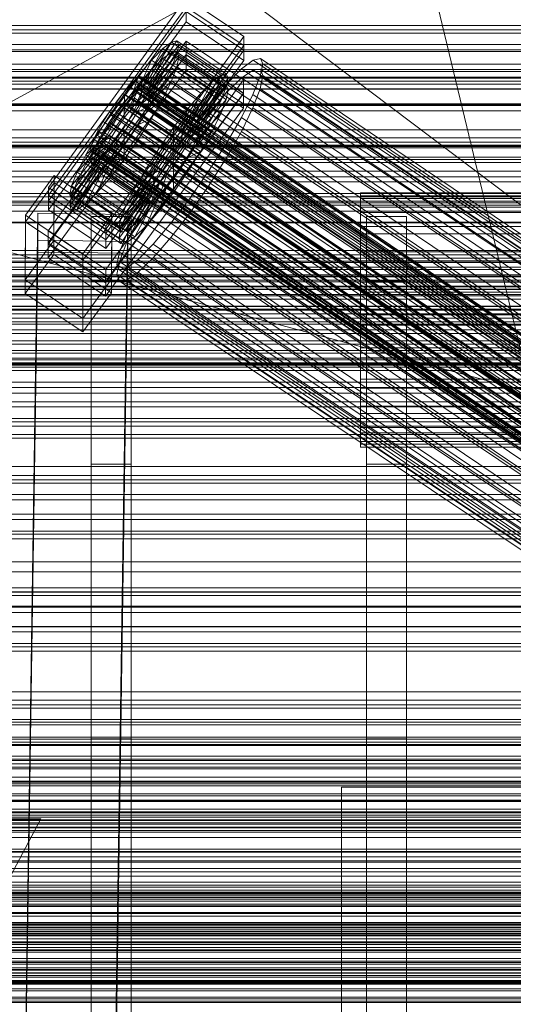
# Model space of a CAD drawing. Header units: millimetres. Extents: x -3490 to 61924, y -72580 to 6847.
# Tile 96 of 256: x -379 to -281, y -34578 to -34382. Entities that reach past the tile are written whole.
import ezdxf

# ---------------------------------------------------------------- set-up
doc = ezdxf.new("R2010")
doc.units = ezdxf.units.MM
for name, color, linetype, lineweight in [('COTAS_O', 1, 'Continuous', 0), ('COTAS_P', 1, 'Continuous', 0), ('frontal_briquetadora', 7, 'Continuous', 0), ('frontal_C01', 7, 'Continuous', 0), ('frontal_C02', 7, 'Continuous', 0), ('frontal_C03', 7, 'Continuous', 0), ('frontal_mezcladora', 7, 'Continuous', 0), ('frontal_secador', 7, 'Continuous', 0), ('frontal_tolva', 7, 'Continuous', 0), ('frontal_tolva-C01', 7, 'Continuous', 0)]:
    doc.layers.add(name, color=color, linetype=linetype, lineweight=lineweight)
doc.dimstyles.new('R19_100', dxfattribs={"dimtxt": 250, "dimasz": 150, "dimexe": 150, "dimexo": 80, "dimgap": 100, "dimtad": 1, "dimtih": 1, "dimtoh": 1, "dimdsep": 46, "dimcen": 0.09, "dimadec": 0, "dimazin": 0, "dimtfac": 1, "dimtdec": 4, "dimtofl": 0, "dimtmove": 0, "dimatfit": 3, "dimfxl": 1, "dimtolj": 1, "dimtzin": 0, "dimarcsym": 0})

# ---------------------------------------------------------------- blocks, each defined once
blk = doc.blocks.new('DIM_R29_52')
at = {"layer": 'COTAS_P'}
for p, q in [((-1750, -34600), (-1600, -34555)), ((2600, -34600), (2450, -34555)), ((-1750, -35500), (-1750, -34600)), ((-1750, -34600), (2600, -34600)), ((-1750, -34600), (-1600, -34645)), ((2600, -34600), (2450, -34645)), ((2600, -35500), (2600, -34600))]:
    blk.add_line(p, q, dxfattribs=at)
blk.add_text('4350 P', height=250, dxfattribs=at).set_placement((425, -34500))
blk = doc.blocks.new('DIM_R29_57')
at = {"layer": 'COTAS_O'}
for p, q in [((-1725, -33700), (-1575, -33655)), ((1725, -33700), (1575, -33655)), ((-1725, -34400), (-1725, -33700)), ((-1725, -33700), (1725, -33700)), ((-1725, -33700), (-1575, -33745)), ((1725, -33700), (1575, -33745)), ((1725, -34400), (1725, -33700))]:
    blk.add_line(p, q, dxfattribs=at)
blk.add_text('3450 O', height=250, dxfattribs=at).set_placement((0, -33600))
blk = doc.blocks.new('DIM_R29_60')
at = {"layer": 'COTAS_O'}
for p, q in [((-650, -33700), (50, -33700)), ((50, -33700), (5, -33850)), ((50, -34900), (50, -33700)), ((50, -33700), (95, -33850)), ((50, -34900), (5, -34750)), ((50, -34900), (95, -34750)), ((-650, -34900), (50, -34900))]:
    blk.add_line(p, q, dxfattribs=at)
blk.add_text('1200 O', height=250, rotation=90, dxfattribs=at).set_placement((-50, -34300))
blk = doc.blocks.new('DIM_R29_61')
at = {"layer": 'COTAS_O'}
for p, q in [((-650, -34200), (-500, -34155)), ((650, -34200), (500, -34155)), ((-650, -34900), (-650, -34200)), ((-650, -34200), (650, -34200)), ((-650, -34200), (-500, -34245)), ((650, -34200), (500, -34245)), ((650, -34900), (650, -34200))]:
    blk.add_line(p, q, dxfattribs=at)
blk.add_text('1300 O', height=250, dxfattribs=at).set_placement((0, -34100))
blk = doc.blocks.new('DIM_R29_66')
at = {"layer": 'COTAS_P'}
for p, q in [((-305, -34680), (395, -34680)), ((395, -34680), (350, -34830)), ((395, -36000), (395, -34680)), ((395, -34680), (440, -34830)), ((395, -36000), (350, -35850)), ((395, -36000), (440, -35850)), ((-305, -36000), (395, -36000))]:
    blk.add_line(p, q, dxfattribs=at)
blk.add_text('1320 P', height=250, rotation=90, dxfattribs=at).set_placement((295, -35340))

msp = doc.modelspace()

# ---------------------------------------------------------------- linework, layer by layer
at = {"layer": 'frontal_briquetadora'}
for p, q in [((-430, -33820), (-223.45, -34680)), ((-210, -34471), (-430, -34305)), ((-210, -34305), (-418, -34418.333)), ((-430, -34407), (-188, -34407)), ((-418, -34418.333), (-222, -34418.333)), ((-222, -34471), (-418, -34418.333)), ((-430, -34471), (-210, -34471)), ((-210, -34471), (-418, -34471)), ((-222, -34471), (-418, -34471)), ((-210, -34490), (-430, -34490)), ((-430, -34496), (-210, -34496))]:
    msp.add_line(p, q, dxfattribs=at)
at = {"layer": 'frontal_C01'}
for p, q in [((-373.501, -34415.291), (-345.969, -34377.436)), ((-345.969, -34377.436), (-334.501, -34385.173)), ((-345.981, -34380.133), (-373.513, -34417.987)), ((-334.513, -34387.869), (-345.981, -34380.133)), ((-334.501, -34385.173), (-362.033, -34423.027)), ((-334.501, -34385.173), (-334.513, -34387.869)), ((-373.539, -34423.918), (-346.008, -34386.064)), ((-354.71, -34395.055), (-350.645, -34387.572)), ((-353.892, -34394.429), (-348.918, -34386.252)), ((-353.378, -34394.306), (-347.835, -34385.99)), ((-353.205, -34394.692), (-347.47, -34386.805)), ((-350.645, -34387.572), (-352.899, -34389.861)), ((-348.918, -34386.252), (-350.645, -34387.572)), ((-350.645, -34387.572), (-340.816, -34394.203)), ((-347.835, -34385.99), (-348.918, -34386.252)), ((-348.918, -34386.252), (-339.088, -34392.883)), ((-347.847, -34388.642), (-347.47, -34386.805)), ((-347.835, -34385.99), (-338.005, -34392.621)), ((-347.47, -34386.805), (-347.835, -34385.99)), ((-347.47, -34386.805), (-337.64, -34393.437)), ((-346.02, -34388.76), (-346.008, -34386.064)), ((-346.008, -34386.064), (-334.539, -34393.8)), ((-346.02, -34388.76), (-373.551, -34426.615)), ((-362.045, -34425.723), (-334.513, -34387.869)), ((-353.384, -34395.562), (-347.847, -34388.642)), ((-348.941, -34391.374), (-347.847, -34388.642)), ((-347.847, -34388.642), (-338.017, -34395.273)), ((-334.551, -34396.497), (-346.02, -34388.76)), ((-331.181, -34389.51), (-332.629, -34389.859)), ((-330.692, -34390.6), (-331.181, -34389.51)), ((-331.181, -34389.51), (-146.872, -34513.845)), ((-355.777, -34396.139), (-352.899, -34389.861)), ((-352.899, -34389.861), (-355.525, -34392.963)), ((-353.902, -34396.856), (-348.941, -34391.374)), ((-352.899, -34389.861), (-343.069, -34396.492)), ((-350.678, -34394.816), (-348.941, -34391.374)), ((-348.941, -34391.374), (-339.111, -34398.005)), ((-334.938, -34391.624), (-337.95, -34394.685)), ((-332.629, -34389.859), (-334.938, -34391.624)), ((-334.938, -34391.624), (-150.629, -34515.959)), ((-332.629, -34389.859), (-148.32, -34514.194)), ((-331.197, -34393.055), (-330.692, -34390.6)), ((-330.692, -34390.6), (-146.383, -34514.934)), ((-355.525, -34392.963), (-358.345, -34396.667)), ((-357.021, -34397.609), (-355.525, -34392.963)), ((-355.53, -34393.324), (-356.348, -34393.95)), ((-355.017, -34393.2), (-355.53, -34393.324)), ((-355.53, -34393.324), (-141.731, -34537.552)), ((-355.525, -34392.963), (-345.695, -34399.594)), ((-355.022, -34394.456), (-354.844, -34393.587)), ((-354.844, -34393.587), (-355.017, -34393.2)), ((-355.017, -34393.2), (-141.218, -34537.429)), ((-354.844, -34393.587), (-141.045, -34537.815)), ((-339.088, -34392.883), (-344.062, -34401.061)), ((-338.005, -34392.621), (-343.549, -34400.937)), ((-337.64, -34393.437), (-343.376, -34401.323)), ((-340.816, -34394.203), (-339.088, -34392.883)), ((-339.088, -34392.883), (-338.005, -34392.621)), ((-337.64, -34393.437), (-338.017, -34395.273)), ((-338.005, -34392.621), (-337.64, -34393.437)), ((-332.659, -34396.708), (-331.197, -34393.055)), ((-331.197, -34393.055), (-146.887, -34517.389)), ((-334.539, -34393.8), (-362.071, -34431.655)), ((-357.415, -34395.034), (-358.659, -34396.503)), ((-356.348, -34393.95), (-357.415, -34395.034)), ((-357.415, -34395.034), (-143.617, -34539.262)), ((-356.348, -34393.95), (-142.549, -34538.178)), ((-355.777, -34396.139), (-354.71, -34395.055)), ((-355.541, -34395.751), (-355.022, -34394.456)), ((-355.022, -34394.456), (-141.224, -34538.685)), ((-354.725, -34398.486), (-350.678, -34394.816)), ((-354.71, -34395.055), (-353.892, -34394.429)), ((-344.88, -34401.686), (-354.71, -34395.055)), ((-353.384, -34395.562), (-353.902, -34396.856)), ((-353.892, -34394.429), (-353.378, -34394.306)), ((-344.062, -34401.061), (-353.892, -34394.429)), ((-353.205, -34394.692), (-353.384, -34395.562)), ((-343.554, -34402.193), (-353.384, -34395.562)), ((-343.549, -34400.937), (-353.378, -34394.306)), ((-353.378, -34394.306), (-353.205, -34394.692)), ((-343.376, -34401.323), (-353.205, -34394.692)), ((-352.938, -34398.734), (-350.678, -34394.816)), ((-350.678, -34394.816), (-340.848, -34401.448)), ((-340.816, -34394.203), (-344.88, -34401.686)), ((-338.017, -34395.273), (-343.554, -34402.193)), ((-343.069, -34396.492), (-340.816, -34394.203)), ((-337.95, -34394.685), (-341.461, -34398.832)), ((-338.017, -34395.273), (-339.111, -34398.005)), ((-337.95, -34394.685), (-153.641, -34519.019)), ((-334.539, -34393.8), (-334.551, -34396.497)), ((-362.083, -34434.351), (-334.551, -34396.497)), ((-358.345, -34396.667), (-361.166, -34400.719)), ((-358.659, -34396.503), (-359.995, -34398.258)), ((-358.659, -34396.503), (-144.861, -34540.732)), ((-358.345, -34396.667), (-358.357, -34399.363)), ((-348.515, -34403.298), (-358.345, -34396.667)), ((-357.434, -34399.237), (-356.363, -34397.381)), ((-357.021, -34397.609), (-355.777, -34396.139)), ((-356.363, -34397.381), (-355.541, -34395.751)), ((-356.363, -34397.381), (-142.565, -34541.61)), ((-345.947, -34402.77), (-355.777, -34396.139)), ((-355.541, -34395.751), (-141.742, -34539.979)), ((-353.902, -34396.856), (-354.725, -34398.486)), ((-344.073, -34403.487), (-353.902, -34396.856)), ((-343.069, -34396.492), (-345.947, -34402.77)), ((-345.695, -34399.594), (-343.069, -34396.492)), ((-334.981, -34401.309), (-332.659, -34396.708)), ((-332.659, -34396.708), (-148.35, -34521.042)), ((-359.995, -34398.258), (-361.332, -34400.177)), ((-146.196, -34542.486), (-359.995, -34398.258)), ((-359.693, -34401.283), (-358.357, -34399.363)), ((-358.68, -34401.191), (-357.434, -34399.237)), ((-358.357, -34399.363), (-357.021, -34397.609)), ((-358.357, -34399.363), (-348.527, -34405.994)), ((-357.434, -34399.237), (-143.635, -34543.465)), ((-347.191, -34404.24), (-357.021, -34397.609)), ((-354.725, -34398.486), (-355.796, -34400.342)), ((-355.796, -34400.342), (-352.938, -34398.734)), ((-355.569, -34402.859), (-352.938, -34398.734)), ((-344.895, -34405.118), (-354.725, -34398.486)), ((-352.938, -34398.734), (-343.108, -34405.365)), ((-341.461, -34398.832), (-345.231, -34403.783)), ((-339.111, -34398.005), (-344.073, -34403.487)), ((-341.461, -34398.832), (-157.152, -34523.166)), ((-339.111, -34398.005), (-340.848, -34401.448)), ((-361.166, -34400.719), (-363.797, -34404.845)), ((-361.332, -34400.177), (-362.578, -34402.132)), ((-361.332, -34400.177), (-147.533, -34544.406)), ((-359.693, -34401.283), (-361.166, -34400.719)), ((-361.166, -34400.719), (-351.336, -34407.351)), ((-360.939, -34403.237), (-359.693, -34401.283)), ((-360.017, -34403.111), (-358.68, -34401.191)), ((-349.863, -34407.914), (-359.693, -34401.283)), ((-358.68, -34401.191), (-144.881, -34545.419)), ((-355.796, -34400.342), (-357.042, -34402.296)), ((-345.966, -34406.973), (-355.796, -34400.342)), ((-348.515, -34403.298), (-345.695, -34399.594)), ((-345.695, -34399.594), (-347.191, -34404.24)), ((-340.848, -34401.448), (-344.895, -34405.118)), ((-344.062, -34401.061), (-344.88, -34401.686)), ((-343.549, -34400.937), (-344.062, -34401.061)), ((-343.554, -34402.193), (-343.376, -34401.323)), ((-343.376, -34401.323), (-343.549, -34400.937)), ((-340.848, -34401.448), (-343.108, -34405.365)), ((-338.003, -34406.546), (-334.981, -34401.309)), ((-334.981, -34401.309), (-150.672, -34525.644)), ((-360.939, -34403.237), (-363.797, -34404.845)), ((-362.578, -34402.132), (-363.648, -34403.987)), ((-362.578, -34402.132), (-148.779, -34546.36)), ((-362.01, -34405.092), (-360.939, -34403.237)), ((-361.352, -34404.865), (-360.017, -34403.111)), ((-351.109, -34409.868), (-360.939, -34403.237)), ((-360.017, -34403.111), (-146.218, -34547.339)), ((-358.39, -34406.912), (-355.569, -34402.859)), ((-357.042, -34402.296), (-358.378, -34404.216)), ((-357.042, -34402.296), (-355.569, -34402.859)), ((-347.212, -34408.927), (-357.042, -34402.296)), ((-355.569, -34402.859), (-345.739, -34409.491)), ((-351.336, -34407.351), (-348.515, -34403.298)), ((-348.527, -34405.994), (-348.515, -34403.298)), ((-345.947, -34402.77), (-347.191, -34404.24)), ((-344.88, -34401.686), (-345.947, -34402.77)), ((-344.073, -34403.487), (-343.554, -34402.193)), ((-363.797, -34404.845), (-366.057, -34408.762)), ((-362.01, -34405.092), (-366.057, -34408.762)), ((-363.648, -34403.987), (-364.471, -34405.618)), ((-363.797, -34404.845), (-353.967, -34411.476)), ((-363.648, -34403.987), (-149.85, -34548.216)), ((-362.833, -34406.723), (-362.01, -34405.092)), ((-362.596, -34406.335), (-361.352, -34404.865)), ((-352.18, -34411.724), (-362.01, -34405.092)), ((-361.352, -34404.865), (-147.554, -34549.093)), ((-358.378, -34404.216), (-359.714, -34405.97)), ((-358.378, -34404.216), (-358.39, -34406.912)), ((-348.548, -34410.847), (-358.378, -34404.216)), ((-345.231, -34403.783), (-349.002, -34409.201)), ((-347.191, -34404.24), (-348.527, -34405.994)), ((-345.966, -34406.973), (-344.895, -34405.118)), ((-343.108, -34405.365), (-345.966, -34406.973)), ((-343.108, -34405.365), (-345.739, -34409.491)), ((-160.922, -34528.118), (-345.231, -34403.783)), ((-344.895, -34405.118), (-344.073, -34403.487)), ((-362.833, -34406.723), (-367.794, -34412.205)), ((-364.989, -34406.912), (-365.168, -34407.782)), ((-364.471, -34405.618), (-364.989, -34406.912)), ((-364.989, -34406.912), (-151.191, -34551.14)), ((-364.471, -34405.618), (-150.672, -34549.846)), ((-363.664, -34407.419), (-362.596, -34406.335)), ((-363.351, -34408.017), (-362.833, -34406.723)), ((-353.003, -34413.354), (-362.833, -34406.723)), ((-362.596, -34406.335), (-148.798, -34550.563)), ((-359.714, -34405.97), (-361.21, -34410.616)), ((-361.21, -34410.616), (-358.39, -34406.912)), ((-359.714, -34405.97), (-360.958, -34407.44)), ((-349.884, -34412.602), (-359.714, -34405.97)), ((-358.39, -34406.912), (-348.56, -34413.543)), ((-353.967, -34411.476), (-351.336, -34407.351)), ((-351.336, -34407.351), (-349.863, -34407.914)), ((-348.527, -34405.994), (-349.863, -34407.914)), ((-347.212, -34408.927), (-345.966, -34406.973)), ((-341.52, -34412.061), (-338.003, -34406.546)), ((-338.003, -34406.546), (-153.694, -34530.881)), ((-363.53, -34408.887), (-369.265, -34416.773)), ((-363.357, -34409.273), (-368.9, -34417.589)), ((-363.351, -34408.017), (-368.888, -34414.937)), ((-362.843, -34409.149), (-367.817, -34417.327)), ((-366.057, -34408.762), (-367.794, -34412.205)), ((-362.025, -34408.524), (-366.09, -34416.007)), ((-366.057, -34408.762), (-356.228, -34415.394)), ((-365.168, -34407.782), (-364.995, -34408.168)), ((-365.168, -34407.782), (-151.369, -34552.01)), ((-364.995, -34408.168), (-364.482, -34408.044)), ((-364.995, -34408.168), (-151.196, -34552.396)), ((-364.482, -34408.044), (-363.664, -34407.419)), ((-364.482, -34408.044), (-150.683, -34552.273)), ((-360.958, -34407.44), (-363.836, -34413.718)), ((-363.664, -34407.419), (-149.865, -34551.647)), ((-363.53, -34408.887), (-363.351, -34408.017)), ((-363.357, -34409.273), (-363.53, -34408.887)), ((-353.7, -34415.518), (-363.53, -34408.887)), ((-362.843, -34409.149), (-363.357, -34409.273)), ((-353.527, -34415.905), (-363.357, -34409.273)), ((-353.521, -34414.648), (-363.351, -34408.017)), ((-362.025, -34408.524), (-362.843, -34409.149)), ((-353.014, -34415.781), (-362.843, -34409.149)), ((-360.958, -34407.44), (-362.025, -34408.524)), ((-352.196, -34415.155), (-362.025, -34408.524)), ((-351.128, -34414.071), (-360.958, -34407.44)), ((-349.002, -34409.201), (-352.519, -34414.716)), ((-349.863, -34407.914), (-351.109, -34409.868)), ((-349.002, -34409.201), (-164.693, -34533.535)), ((-348.548, -34410.847), (-347.212, -34408.927)), ((-345.739, -34409.491), (-347.212, -34408.927)), ((-363.836, -34413.718), (-361.21, -34410.616)), ((-361.21, -34410.616), (-351.38, -34417.247)), ((-353.967, -34411.476), (-351.109, -34409.868)), ((-351.109, -34409.868), (-352.18, -34411.724)), ((-349.884, -34412.602), (-348.548, -34410.847)), ((-345.739, -34409.491), (-348.56, -34413.543)), ((-348.56, -34413.543), (-348.548, -34410.847)), ((-378.086, -34420.791), (-372.35, -34412.905)), ((-372.408, -34425.846), (-372.35, -34412.905)), ((-372.35, -34412.905), (-360.882, -34420.641)), ((-367.794, -34412.205), (-368.888, -34414.937)), ((-367.794, -34412.205), (-357.964, -34418.836)), ((-356.228, -34415.394), (-353.967, -34411.476)), ((-356.228, -34415.394), (-352.18, -34411.724)), ((-352.18, -34411.724), (-353.003, -34413.354)), ((-351.38, -34417.247), (-349.884, -34412.602)), ((-351.128, -34414.071), (-349.884, -34412.602)), ((-345.291, -34417.479), (-341.52, -34412.061)), ((-341.52, -34412.061), (-157.211, -34536.396)), ((-368.888, -34414.937), (-369.265, -34416.773)), ((-368.888, -34414.937), (-359.058, -34421.568)), ((-366.09, -34416.007), (-363.836, -34413.718)), ((-363.836, -34413.718), (-354.006, -34420.349)), ((-359.058, -34421.568), (-353.521, -34414.648)), ((-357.964, -34418.836), (-353.003, -34413.354)), ((-356.26, -34422.638), (-352.196, -34415.155)), ((-352.519, -34414.716), (-355.541, -34419.953)), ((-354.006, -34420.349), (-351.128, -34414.071)), ((-353.521, -34414.648), (-353.7, -34415.518)), ((-353.003, -34413.354), (-353.521, -34414.648)), ((-353.014, -34415.781), (-352.196, -34415.155)), ((-352.519, -34414.716), (-168.21, -34539.051)), ((-352.196, -34415.155), (-351.128, -34414.071)), ((-348.56, -34413.543), (-351.38, -34417.247)), ((-373.501, -34415.291), (-373.513, -34417.987)), ((-362.033, -34423.027), (-373.501, -34415.291)), ((-369.265, -34416.773), (-368.9, -34417.589)), ((-369.265, -34416.773), (-359.436, -34423.405)), ((-367.817, -34417.327), (-366.09, -34416.007)), ((-366.09, -34416.007), (-356.26, -34422.638)), ((-359.436, -34423.405), (-353.7, -34415.518)), ((-359.07, -34424.22), (-353.527, -34415.905)), ((-357.987, -34423.959), (-353.014, -34415.781)), ((-357.964, -34418.836), (-356.228, -34415.394)), ((-353.7, -34415.518), (-353.527, -34415.905)), ((-353.527, -34415.905), (-353.014, -34415.781)), ((-373.513, -34417.987), (-362.045, -34425.723)), ((-368.9, -34417.589), (-367.817, -34417.327)), ((-368.9, -34417.589), (-359.07, -34424.22)), ((-367.817, -34417.327), (-357.987, -34423.959)), ((-359.058, -34421.568), (-357.964, -34418.836)), ((-351.38, -34417.247), (-354.006, -34420.349)), ((-349.061, -34422.43), (-345.291, -34417.479)), ((-345.291, -34417.479), (-160.982, -34541.814)), ((-378.512, -34615.535), (-375.644, -34420.425)), ((-378.086, -34420.791), (-378.143, -34433.733)), ((-366.618, -34428.527), (-378.086, -34420.791)), ((-375.644, -34425.817), (-375.644, -34420.425)), ((-375.644, -34420.425), (-357.646, -34420.67)), ((-360.882, -34420.641), (-366.618, -34428.527)), ((-360.882, -34420.641), (-360.939, -34433.583)), ((-357.646, -34420.67), (-360.514, -34615.781)), ((-355.541, -34419.953), (-357.863, -34424.555)), ((-357.646, -34420.67), (-357.646, -34426.063)), ((-354.006, -34420.349), (-356.26, -34422.638)), ((-355.541, -34419.953), (-171.232, -34544.288)), ((-362.045, -34425.723), (-362.033, -34423.027)), ((-359.436, -34423.405), (-359.058, -34421.568)), ((-356.26, -34422.638), (-357.987, -34423.959)), ((-352.572, -34426.577), (-349.061, -34422.43)), ((-349.061, -34422.43), (-164.752, -34546.765)), ((-373.539, -34423.918), (-373.551, -34426.615)), ((-362.071, -34431.655), (-373.539, -34423.918)), ((-359.07, -34424.22), (-359.436, -34423.405)), ((-357.863, -34424.555), (-359.326, -34428.207)), ((-357.987, -34423.959), (-359.07, -34424.22)), ((-357.863, -34424.555), (-173.554, -34548.889)), ((-378.512, -34620.928), (-375.644, -34425.817)), ((-372.408, -34425.846), (-378.143, -34433.733)), ((-357.646, -34426.063), (-375.644, -34425.817)), ((-373.551, -34426.615), (-362.083, -34434.351)), ((-360.939, -34433.583), (-372.408, -34425.846)), ((-360.514, -34621.173), (-357.646, -34426.063)), ((-355.584, -34429.638), (-352.572, -34426.577)), ((-352.572, -34426.577), (-168.263, -34550.912)), ((-366.675, -34441.469), (-366.618, -34428.527)), ((-359.326, -34428.207), (-359.83, -34430.662)), ((-359.326, -34428.207), (-175.016, -34552.542)), ((-359.83, -34430.662), (-359.341, -34431.752)), ((-359.83, -34430.662), (-175.521, -34554.997)), ((-357.893, -34431.403), (-355.584, -34429.638)), ((-355.584, -34429.638), (-171.275, -34553.972)), ((-362.083, -34434.351), (-362.071, -34431.655)), ((-359.341, -34431.752), (-357.893, -34431.403)), ((-359.341, -34431.752), (-175.032, -34556.087)), ((-357.893, -34431.403), (-173.584, -34555.737)), ((-378.143, -34433.733), (-366.675, -34441.469)), ((-366.675, -34441.469), (-360.939, -34433.583)), ((430, -34531.343), (-430, -34531.343)), ((430, -34536.343), (-430, -34536.343)), ((-430, -34644.343), (-375, -34541.343)), ((-375, -34541.343), (-430, -34541.343))]:
    msp.add_line(p, q, dxfattribs=at)
at = {"layer": 'frontal_C02'}
for p, q in [((-373.501, -34416.794), (-345.969, -34379.272)), ((-345.981, -34382.252), (-345.969, -34379.272)), ((-345.969, -34379.272), (-334.501, -34386.941)), ((-345.981, -34382.252), (-373.513, -34419.775)), ((-334.513, -34389.921), (-345.981, -34382.252)), ((-334.501, -34386.941), (-362.033, -34424.463)), ((-334.501, -34386.941), (-334.513, -34389.921)), ((-373.539, -34426.332), (-346.008, -34388.809)), ((-354.71, -34397.186), (-350.645, -34389.551)), ((-353.892, -34396.624), (-348.918, -34388.364)), ((-353.378, -34396.568), (-347.835, -34388.246)), ((-353.205, -34397.023), (-347.47, -34389.205)), ((-350.645, -34389.551), (-352.899, -34391.727)), ((-348.918, -34388.364), (-350.645, -34389.551)), ((-350.645, -34389.551), (-340.816, -34396.125)), ((-347.835, -34388.246), (-348.918, -34388.364)), ((-348.918, -34388.364), (-339.088, -34394.937)), ((-347.847, -34391.177), (-347.47, -34389.205)), ((-347.835, -34388.246), (-338.005, -34394.819)), ((-347.47, -34389.205), (-347.835, -34388.246)), ((-347.47, -34389.205), (-337.64, -34395.779)), ((-346.02, -34391.79), (-346.008, -34388.809)), ((-346.008, -34388.809), (-334.539, -34396.478)), ((-362.045, -34427.444), (-334.513, -34389.921)), ((-353.384, -34397.957), (-347.847, -34391.177)), ((-348.941, -34394.027), (-347.847, -34391.177)), ((-347.847, -34391.177), (-338.017, -34397.751)), ((-346.02, -34391.79), (-373.551, -34429.312)), ((-355.777, -34398.217), (-352.899, -34391.727)), ((-352.899, -34391.727), (-355.525, -34394.744)), ((-352.899, -34391.727), (-343.069, -34398.301)), ((-334.551, -34399.459), (-346.02, -34391.79)), ((-334.938, -34393.43), (-337.95, -34396.339)), ((-332.629, -34391.842), (-334.938, -34393.43)), ((-334.938, -34393.43), (-150.629, -34516.684)), ((-331.181, -34391.684), (-332.629, -34391.842)), ((-332.629, -34391.842), (-148.32, -34515.097)), ((-331.197, -34395.603), (-330.692, -34392.967)), ((-330.692, -34392.967), (-331.181, -34391.684)), ((-331.181, -34391.684), (-146.872, -34514.939)), ((-330.692, -34392.967), (-146.383, -34516.222)), ((-355.525, -34394.744), (-358.345, -34398.395)), ((-357.021, -34399.646), (-355.525, -34394.744)), ((-355.53, -34395.528), (-356.348, -34396.091)), ((-355.017, -34395.472), (-355.53, -34395.528)), ((-355.53, -34395.528), (-141.731, -34538.504)), ((-355.525, -34394.744), (-345.695, -34401.317)), ((-354.844, -34395.927), (-355.017, -34395.472)), ((-355.017, -34395.472), (-141.218, -34538.448)), ((-353.902, -34399.306), (-348.941, -34394.027)), ((-350.678, -34397.56), (-348.941, -34394.027)), ((-348.941, -34394.027), (-339.111, -34400.6)), ((-339.088, -34394.937), (-344.062, -34403.197)), ((-338.005, -34394.819), (-343.549, -34403.142)), ((-340.816, -34396.125), (-339.088, -34394.937)), ((-339.088, -34394.937), (-338.005, -34394.819)), ((-338.005, -34394.819), (-337.64, -34395.779)), ((-334.539, -34396.478), (-362.071, -34434.001)), ((-357.415, -34397.122), (-358.659, -34398.55)), ((-356.348, -34396.091), (-357.415, -34397.122)), ((-357.415, -34397.122), (-143.617, -34540.097)), ((-356.348, -34396.091), (-142.549, -34539.066)), ((-355.777, -34398.217), (-354.71, -34397.186)), ((-355.541, -34398.211), (-355.022, -34396.861)), ((-355.022, -34396.861), (-354.844, -34395.927)), ((-355.022, -34396.861), (-141.224, -34539.836)), ((-354.844, -34395.927), (-141.045, -34538.902)), ((-354.71, -34397.186), (-353.892, -34396.624)), ((-344.88, -34403.76), (-354.71, -34397.186)), ((-353.892, -34396.624), (-353.378, -34396.568)), ((-344.062, -34403.197), (-353.892, -34396.624)), ((-353.205, -34397.023), (-353.384, -34397.957)), ((-343.549, -34403.142), (-353.378, -34396.568)), ((-353.378, -34396.568), (-353.205, -34397.023)), ((-343.376, -34403.596), (-353.205, -34397.023)), ((-340.816, -34396.125), (-344.88, -34403.76)), ((-337.64, -34395.779), (-343.376, -34403.596)), ((-343.069, -34398.301), (-340.816, -34396.125)), ((-337.95, -34396.339), (-341.461, -34400.371)), ((-337.64, -34395.779), (-338.017, -34397.751)), ((-337.95, -34396.339), (-153.641, -34519.593)), ((-334.539, -34396.478), (-334.551, -34399.459)), ((-332.659, -34399.413), (-331.197, -34395.603)), ((-331.197, -34395.603), (-146.887, -34518.858)), ((-362.083, -34436.981), (-334.551, -34399.459)), ((-358.345, -34398.395), (-361.166, -34402.432)), ((-358.659, -34398.55), (-359.995, -34400.28)), ((-358.659, -34398.55), (-144.861, -34541.526)), ((-358.345, -34398.395), (-358.357, -34401.376)), ((-348.515, -34404.969), (-358.345, -34398.395)), ((-357.021, -34399.646), (-355.777, -34398.217)), ((-356.363, -34399.884), (-355.541, -34398.211)), ((-345.947, -34404.791), (-355.777, -34398.217)), ((-355.541, -34398.211), (-141.742, -34541.186)), ((-354.725, -34400.98), (-350.678, -34397.56)), ((-353.902, -34399.306), (-354.725, -34400.98)), ((-353.384, -34397.957), (-353.902, -34399.306)), ((-344.073, -34405.88), (-353.902, -34399.306)), ((-343.554, -34404.53), (-353.384, -34397.957)), ((-352.938, -34401.536), (-350.678, -34397.56)), ((-350.678, -34397.56), (-340.848, -34404.133)), ((-343.069, -34398.301), (-345.947, -34404.791)), ((-345.695, -34401.317), (-343.069, -34398.301)), ((-338.017, -34397.751), (-343.554, -34404.53)), ((-338.017, -34397.751), (-339.111, -34400.6)), ((-334.981, -34404.136), (-332.659, -34399.413)), ((-332.659, -34399.413), (-148.35, -34522.667)), ((-359.995, -34400.28), (-361.332, -34402.192)), ((-146.196, -34543.255), (-359.995, -34400.28)), ((-359.693, -34403.288), (-358.357, -34401.376)), ((-358.357, -34401.376), (-357.021, -34399.646)), ((-358.357, -34401.376), (-348.527, -34407.949)), ((-357.434, -34401.768), (-356.363, -34399.884)), ((-347.191, -34406.22), (-357.021, -34399.646)), ((-356.363, -34399.884), (-142.565, -34542.86)), ((-354.725, -34400.98), (-355.796, -34402.863)), ((-344.895, -34407.554), (-354.725, -34400.98)), ((-348.515, -34404.969), (-345.695, -34401.317)), ((-345.695, -34401.317), (-347.191, -34406.22)), ((-341.461, -34400.371), (-345.231, -34405.252)), ((-339.111, -34400.6), (-344.073, -34405.88)), ((-341.461, -34400.371), (-157.152, -34523.626)), ((-339.111, -34400.6), (-340.848, -34404.133)), ((-361.166, -34402.432), (-363.797, -34406.58)), ((-361.332, -34402.192), (-362.578, -34404.157)), ((-361.332, -34402.192), (-147.533, -34545.168)), ((-359.693, -34403.288), (-361.166, -34402.432)), ((-361.166, -34402.432), (-351.336, -34409.006)), ((-360.939, -34405.253), (-359.693, -34403.288)), ((-349.863, -34409.861), (-359.693, -34403.288)), ((-358.68, -34403.733), (-357.434, -34401.768)), ((-357.434, -34401.768), (-143.635, -34544.743)), ((-355.796, -34402.863), (-357.042, -34404.828)), ((-355.796, -34402.863), (-352.938, -34401.536)), ((-345.966, -34409.437), (-355.796, -34402.863)), ((-355.569, -34405.684), (-352.938, -34401.536)), ((-352.938, -34401.536), (-343.108, -34408.11)), ((-344.062, -34403.197), (-344.88, -34403.76)), ((-343.549, -34403.142), (-344.062, -34403.197)), ((-343.376, -34403.596), (-343.549, -34403.142)), ((-360.939, -34405.253), (-363.797, -34406.58)), ((-362.578, -34404.157), (-363.648, -34406.04)), ((-362.578, -34404.157), (-148.779, -34547.132)), ((-362.01, -34407.136), (-360.939, -34405.253)), ((-351.109, -34411.826), (-360.939, -34405.253)), ((-360.017, -34405.645), (-358.68, -34403.733)), ((-358.68, -34403.733), (-144.881, -34546.708)), ((-357.042, -34404.828), (-358.378, -34406.74)), ((-357.042, -34404.828), (-355.569, -34405.684)), ((-347.212, -34411.402), (-357.042, -34404.828)), ((-351.336, -34409.006), (-348.515, -34404.969)), ((-345.231, -34405.252), (-349.002, -34410.649)), ((-348.527, -34407.949), (-348.515, -34404.969)), ((-345.947, -34404.791), (-347.191, -34406.22)), ((-344.88, -34403.76), (-345.947, -34404.791)), ((-160.922, -34528.507), (-345.231, -34405.252)), ((-340.848, -34404.133), (-344.895, -34407.554)), ((-344.073, -34405.88), (-343.554, -34404.53)), ((-343.554, -34404.53), (-343.376, -34403.596)), ((-340.848, -34404.133), (-343.108, -34408.11)), ((-338.003, -34409.451), (-334.981, -34404.136)), ((-334.981, -34404.136), (-150.672, -34527.39)), ((-363.797, -34406.58), (-366.057, -34410.556)), ((-362.01, -34407.136), (-366.057, -34410.556)), ((-363.648, -34406.04), (-364.471, -34407.714)), ((-363.797, -34406.58), (-353.967, -34413.154)), ((-363.648, -34406.04), (-149.85, -34549.016)), ((-362.833, -34408.81), (-362.01, -34407.136)), ((-362.596, -34408.803), (-361.352, -34407.374)), ((-352.18, -34413.71), (-362.01, -34407.136)), ((-361.352, -34407.374), (-360.017, -34405.645)), ((-361.352, -34407.374), (-147.554, -34550.35)), ((-360.017, -34405.645), (-146.218, -34548.62)), ((-358.378, -34406.74), (-359.714, -34408.47)), ((-358.39, -34409.721), (-355.569, -34405.684)), ((-358.378, -34406.74), (-358.39, -34409.721)), ((-348.548, -34413.314), (-358.378, -34406.74)), ((-355.569, -34405.684), (-345.739, -34412.257)), ((-347.191, -34406.22), (-348.527, -34407.949)), ((-344.895, -34407.554), (-344.073, -34405.88)), ((-362.833, -34408.81), (-367.794, -34414.089)), ((-364.989, -34409.064), (-365.168, -34409.998)), ((-364.471, -34407.714), (-364.989, -34409.064)), ((-364.989, -34409.064), (-151.191, -34552.039)), ((-364.471, -34407.714), (-150.672, -34550.689)), ((-363.664, -34409.834), (-362.596, -34408.803)), ((-363.351, -34410.159), (-362.833, -34408.81)), ((-353.003, -34415.383), (-362.833, -34408.81)), ((-362.596, -34408.803), (-148.798, -34551.779)), ((-359.714, -34408.47), (-361.21, -34413.372)), ((-359.714, -34408.47), (-360.958, -34409.899)), ((-349.884, -34415.044), (-359.714, -34408.47)), ((-353.967, -34413.154), (-351.336, -34409.006)), ((-351.336, -34409.006), (-349.863, -34409.861)), ((-348.527, -34407.949), (-349.863, -34409.861)), ((-345.966, -34409.437), (-344.895, -34407.554)), ((-343.108, -34408.11), (-345.966, -34409.437)), ((-343.108, -34408.11), (-345.739, -34412.257)), ((-363.53, -34411.093), (-369.265, -34418.911)), ((-363.351, -34410.159), (-368.888, -34416.939)), ((-366.057, -34410.556), (-367.794, -34414.089)), ((-362.025, -34410.93), (-366.09, -34418.565)), ((-366.057, -34410.556), (-356.228, -34417.13)), ((-365.168, -34409.998), (-364.995, -34410.452)), ((-365.168, -34409.998), (-151.369, -34552.973)), ((-364.995, -34410.452), (-364.482, -34410.397)), ((-364.995, -34410.452), (-151.196, -34553.428)), ((-364.482, -34410.397), (-363.664, -34409.834)), ((-364.482, -34410.397), (-150.683, -34553.372)), ((-360.958, -34409.899), (-363.836, -34416.389)), ((-363.664, -34409.834), (-149.865, -34552.809)), ((-363.53, -34411.093), (-363.351, -34410.159)), ((-363.357, -34411.548), (-363.53, -34411.093)), ((-353.7, -34417.667), (-363.53, -34411.093)), ((-353.521, -34416.733), (-363.351, -34410.159)), ((-362.025, -34410.93), (-362.843, -34411.492)), ((-360.958, -34409.899), (-362.025, -34410.93)), ((-352.196, -34417.503), (-362.025, -34410.93)), ((-361.21, -34413.372), (-358.39, -34409.721)), ((-351.128, -34416.472), (-360.958, -34409.899)), ((-358.39, -34409.721), (-348.56, -34416.295)), ((-349.002, -34410.649), (-352.519, -34416.194)), ((-349.863, -34409.861), (-351.109, -34411.826)), ((-349.002, -34410.649), (-164.693, -34533.904)), ((-347.212, -34411.402), (-345.966, -34409.437)), ((-341.52, -34414.996), (-338.003, -34409.451)), ((-338.003, -34409.451), (-153.694, -34532.706)), ((-363.357, -34411.548), (-368.9, -34419.87)), ((-362.843, -34411.492), (-367.817, -34419.752)), ((-362.843, -34411.492), (-363.357, -34411.548)), ((-353.527, -34418.122), (-363.357, -34411.548)), ((-353.014, -34418.066), (-362.843, -34411.492)), ((-356.228, -34417.13), (-353.967, -34413.154)), ((-353.967, -34413.154), (-351.109, -34411.826)), ((-351.109, -34411.826), (-352.18, -34413.71)), ((-345.739, -34412.257), (-348.56, -34416.295)), ((-348.548, -34413.314), (-347.212, -34411.402)), ((-345.739, -34412.257), (-347.212, -34411.402)), ((-378.086, -34422.154), (-372.35, -34414.336)), ((-372.408, -34428.643), (-372.35, -34414.336)), ((-372.35, -34414.336), (-360.882, -34422.006)), ((-367.794, -34414.089), (-368.888, -34416.939)), ((-367.794, -34414.089), (-357.964, -34420.663)), ((-363.836, -34416.389), (-361.21, -34413.372)), ((-361.21, -34413.372), (-351.38, -34419.946)), ((-356.228, -34417.13), (-352.18, -34413.71)), ((-352.18, -34413.71), (-353.003, -34415.383)), ((-351.38, -34419.946), (-349.884, -34415.044)), ((-351.128, -34416.472), (-349.884, -34415.044)), ((-349.884, -34415.044), (-348.548, -34413.314)), ((-348.56, -34416.295), (-348.548, -34413.314)), ((-345.291, -34420.393), (-341.52, -34414.996)), ((-341.52, -34414.996), (-157.211, -34538.251)), ((-373.501, -34416.794), (-373.513, -34419.775)), ((-362.033, -34424.463), (-373.501, -34416.794)), ((-368.888, -34416.939), (-369.265, -34418.911)), ((-368.888, -34416.939), (-359.058, -34423.512)), ((-366.09, -34418.565), (-363.836, -34416.389)), ((-363.836, -34416.389), (-354.006, -34422.962)), ((-359.058, -34423.512), (-353.521, -34416.733)), ((-357.964, -34420.663), (-353.003, -34415.383)), ((-357.964, -34420.663), (-356.228, -34417.13)), ((-352.519, -34416.194), (-355.541, -34421.51)), ((-354.006, -34422.962), (-351.128, -34416.472)), ((-353.521, -34416.733), (-353.7, -34417.667)), ((-353.003, -34415.383), (-353.521, -34416.733)), ((-352.519, -34416.194), (-168.21, -34539.449)), ((-352.196, -34417.503), (-351.128, -34416.472)), ((-348.56, -34416.295), (-351.38, -34419.946)), ((-311.15, -34417.501), (-311.15, -34416.368)), ((-311.15, -34416.368), (-311.15, -34416.964)), ((-311.15, -34416.368), (311.15, -34416.368)), ((-311.15, -34416.964), (-311.15, -34419.249)), ((-311.15, -34416.964), (311.15, -34416.964)), ((-369.265, -34418.911), (-368.9, -34419.87)), ((-369.265, -34418.911), (-359.436, -34425.484)), ((-367.817, -34419.752), (-366.09, -34418.565)), ((-366.09, -34418.565), (-356.26, -34425.138)), ((-359.436, -34425.484), (-353.7, -34417.667)), ((-359.07, -34426.444), (-353.527, -34418.122)), ((-357.987, -34426.326), (-353.014, -34418.066)), ((-356.26, -34425.138), (-352.196, -34417.503)), ((-353.7, -34417.667), (-353.527, -34418.122)), ((-353.527, -34418.122), (-353.014, -34418.066)), ((-353.014, -34418.066), (-352.196, -34417.503)), ((-311.15, -34420.287), (-311.15, -34417.501)), ((-311.15, -34417.501), (311.15, -34417.501)), ((-373.513, -34419.775), (-362.045, -34427.444)), ((-368.9, -34419.87), (-367.817, -34419.752)), ((-368.9, -34419.87), (-359.07, -34426.444)), ((-367.817, -34419.752), (-357.987, -34426.326)), ((-359.058, -34423.512), (-357.964, -34420.663)), ((-351.38, -34419.946), (-354.006, -34422.962)), ((-349.061, -34425.274), (-345.291, -34420.393)), ((-345.291, -34420.393), (-160.982, -34543.648)), ((-311.15, -34419.249), (-311.15, -34423.068)), ((-311.15, -34419.249), (311.15, -34419.249)), ((-311.15, -34424.535), (-311.15, -34420.287)), ((-311.15, -34420.287), (311.15, -34420.287)), ((-378.512, -34615.627), (-375.644, -34422.222)), ((-378.086, -34422.154), (-378.143, -34436.46)), ((-366.618, -34429.823), (-378.086, -34422.154)), ((-375.644, -34428.183), (-375.644, -34422.222)), ((-375.644, -34422.222), (-357.646, -34422.465)), ((-360.882, -34422.006), (-366.618, -34429.823)), ((-360.882, -34422.006), (-360.939, -34436.312)), ((-357.646, -34422.465), (-360.514, -34615.87)), ((-355.541, -34421.51), (-357.863, -34426.233)), ((-357.646, -34422.465), (-357.646, -34428.427)), ((-354.006, -34422.962), (-356.26, -34425.138)), ((-355.541, -34421.51), (-171.232, -34544.764)), ((-311.15, -34423.068), (-311.15, -34428.159)), ((-311.15, -34423.068), (311.15, -34423.068)), ((-362.045, -34427.444), (-362.033, -34424.463)), ((-359.436, -34425.484), (-359.058, -34423.512)), ((-311.15, -34429.956), (-311.15, -34424.535)), ((-311.15, -34424.535), (311.15, -34424.535)), ((-373.539, -34426.332), (-373.551, -34429.312)), ((-362.071, -34434.001), (-373.539, -34426.332)), ((-359.07, -34426.444), (-359.436, -34425.484)), ((-357.863, -34426.233), (-359.326, -34430.042)), ((-357.987, -34426.326), (-359.07, -34426.444)), ((-356.26, -34425.138), (-357.987, -34426.326)), ((-357.863, -34426.233), (-173.554, -34549.488)), ((-352.572, -34429.307), (-349.061, -34425.274)), ((-349.061, -34425.274), (-164.752, -34548.529)), ((-378.512, -34621.588), (-375.644, -34428.183)), ((-372.408, -34428.643), (-378.143, -34436.46)), ((-357.646, -34428.427), (-375.644, -34428.183)), ((-360.939, -34436.312), (-372.408, -34428.643)), ((-360.514, -34621.831), (-357.646, -34428.427)), ((-311.15, -34428.159), (-311.15, -34434.176)), ((-311.15, -34428.159), (311.15, -34428.159)), ((-373.551, -34429.312), (-362.083, -34436.981)), ((-366.675, -34444.129), (-366.618, -34429.823)), ((-359.326, -34430.042), (-359.83, -34432.678)), ((-359.326, -34430.042), (-175.016, -34553.297)), ((-355.584, -34432.216), (-352.572, -34429.307)), ((-352.572, -34429.307), (-168.263, -34552.561)), ((-311.15, -34436.18), (-311.15, -34429.956)), ((-311.15, -34429.956), (311.15, -34429.956)), ((-440, -34432.754), (440, -34432.754)), ((-359.83, -34432.678), (-359.341, -34433.961)), ((-359.83, -34432.678), (-175.521, -34555.933)), ((-357.893, -34433.803), (-355.584, -34432.216)), ((-355.584, -34432.216), (-171.275, -34555.471)), ((-440, -34432.965), (440, -34432.965)), ((-440, -34433.156), (440, -34433.156)), ((-440, -34433.775), (440, -34433.775)), ((-440, -34434.143), (440, -34434.143)), ((-362.083, -34436.981), (-362.071, -34434.001)), ((-359.341, -34433.961), (-357.893, -34433.803)), ((-359.341, -34433.961), (-175.032, -34557.216)), ((-357.893, -34433.803), (-173.584, -34557.058)), ((-311.15, -34434.176), (-311.15, -34440.709)), ((311.15, -34434.176), (-311.15, -34434.176)), ((-440, -34435.128), (440, -34435.128)), ((-440, -34435.648), (440, -34435.648)), ((-378.143, -34436.46), (-366.675, -34444.129)), ((-366.675, -34444.129), (-360.939, -34436.312)), ((-311.15, -34442.784), (-311.15, -34436.18)), ((-311.15, -34436.18), (311.15, -34436.18)), ((-440, -34436.932), (440, -34436.932)), ((-440, -34437.569), (440, -34437.569)), ((440, -34439.064), (-440, -34439.064)), ((-440, -34439.774), (440, -34439.774)), ((-311.15, -34440.709), (-311.15, -34447.313)), ((-311.15, -34440.709), (311.15, -34440.709)), ((-440, -34441.379), (440, -34441.379)), ((-440, -34442.114), (440, -34442.114)), ((-440, -34443.719), (440, -34443.719)), ((-440, -34444.429), (440, -34444.429)), ((-311.15, -34449.317), (-311.15, -34442.784)), ((-311.15, -34442.784), (311.15, -34442.784)), ((-440, -34445.925), (440, -34445.925)), ((-440, -34446.561), (440, -34446.561)), ((-440, -34447.845), (440, -34447.845)), ((-440, -34448.365), (440, -34448.365)), ((-311.15, -34447.313), (-311.15, -34453.538)), ((-311.15, -34447.313), (311.15, -34447.313)), ((-440, -34449.351), (440, -34449.351)), ((-440, -34449.718), (440, -34449.718)), ((-440, -34450.338), (440, -34450.338)), ((-440, -34450.528), (440, -34450.528)), ((-311.15, -34455.334), (-311.15, -34449.317)), ((-311.15, -34449.317), (311.15, -34449.317)), ((-440, -34450.739), (440, -34450.739)), ((-311.15, -34453.538), (-311.15, -34458.959)), ((-311.15, -34453.538), (311.15, -34453.538)), ((-311.15, -34460.426), (-311.15, -34455.334)), ((-311.15, -34455.334), (311.15, -34455.334)), ((-311.15, -34458.959), (-311.15, -34463.207)), ((-311.15, -34458.959), (311.15, -34458.959)), ((-311.15, -34464.244), (-311.15, -34460.426)), ((-311.15, -34460.426), (311.15, -34460.426)), ((-311.15, -34463.207), (-311.15, -34465.992)), ((-311.15, -34463.207), (311.15, -34463.207)), ((-311.15, -34466.529), (-311.15, -34464.244)), ((-311.15, -34464.244), (311.15, -34464.244)), ((-311.15, -34465.992), (-311.15, -34467.125)), ((-311.15, -34465.992), (311.15, -34465.992)), ((-311.15, -34467.125), (-311.15, -34466.529)), ((-311.15, -34466.529), (311.15, -34466.529)), ((-311.15, -34467.125), (311.15, -34467.125))]:
    msp.add_line(p, q, dxfattribs=at)
at = {"layer": 'frontal_C03'}
for p, q in [((1250, -34382.923), (-1250, -34382.923)), ((1250, -34383.804), (-1250, -34383.804)), ((1250, -34384.458), (-1250, -34384.458)), ((1250, -34386.765), (-1250, -34386.765)), ((-1250, -34387.823), (1250, -34387.823)), ((1250, -34390.675), (-1250, -34390.675)), ((1250, -34391.732), (-1250, -34391.732)), ((1250, -34394.039), (-1250, -34394.039)), ((1250, -34394.693), (-1250, -34394.693)), ((1250, -34395.574), (-1250, -34395.574)), ((-1500, -34395.695), (1500, -34395.695)), ((1530, -34398.773), (-1530, -34398.773)), ((1530, -34403.773), (-1530, -34403.773)), ((1250, -34405.381), (-1250, -34405.381)), ((1500, -34407.104), (-1500, -34407.104)), ((1250, -34406.262), (-1250, -34406.262)), ((1250, -34406.915), (-1250, -34406.915)), ((1500, -34407.389), (-1500, -34407.389)), ((1250, -34409.223), (-1250, -34409.223)), ((-1250, -34410.28), (1250, -34410.28)), ((1250, -34413.132), (-1250, -34413.132)), ((1250, -34414.19), (-1250, -34414.19)), ((1250, -34416.497), (-1250, -34416.497)), ((1250, -34417.151), (-1250, -34417.151)), ((-1500, -34418.797), (1500, -34418.797)), ((1250, -34418.032), (-1250, -34418.032)), ((-1500, -34422.245), (1500, -34422.245)), ((1250, -34427.838), (-1250, -34427.838)), ((1250, -34428.72), (-1250, -34428.72)), ((1250, -34429.373), (-1250, -34429.373)), ((1500, -34431.228), (-1500, -34431.228)), ((1250, -34431.68), (-1250, -34431.68)), ((-1250, -34432.738), (1250, -34432.738)), ((1250, -34435.59), (-1250, -34435.59)), ((1250, -34436.647), (-1250, -34436.647)), ((1250, -34438.955), (-1250, -34438.955)), ((1250, -34439.608), (-1250, -34439.608)), ((1250, -34440.49), (-1250, -34440.49)), ((1250, -34450.296), (-1250, -34450.296)), ((1250, -34451.177), (-1250, -34451.177)), ((1250, -34451.831), (-1250, -34451.831)), ((1250, -34454.138), (-1250, -34454.138)), ((1500, -34456.351), (-1500, -34456.351)), ((-1250, -34455.195), (1250, -34455.195)), ((1250, -34458.048), (-1250, -34458.048)), ((1250, -34459.105), (-1250, -34459.105)), ((1250, -34461.412), (-1250, -34461.412)), ((1250, -34462.066), (-1250, -34462.066)), ((1250, -34462.947), (-1250, -34462.947)), ((-1500, -34465.334), (1500, -34465.334)), ((1250, -34472.754), (-1250, -34472.754)), ((1250, -34473.635), (-1250, -34473.635)), ((1250, -34474.288), (-1250, -34474.288)), ((1250, -34476.596), (-1250, -34476.596)), ((-1250, -34477.653), (1250, -34477.653)), ((1250, -34480.505), (-1250, -34480.505)), ((1250, -34481.563), (-1250, -34481.563)), ((1250, -34483.87), (-1250, -34483.87)), ((1250, -34484.523), (-1250, -34484.523)), ((1250, -34485.405), (-1250, -34485.405)), ((1250, -34495.211), (-1250, -34495.211)), ((1250, -34496.092), (-1250, -34496.092)), ((1250, -34496.746), (-1250, -34496.746)), ((1250, -34499.053), (-1250, -34499.053)), ((-1250, -34500.111), (1250, -34500.111)), ((1250, -34502.963), (-1250, -34502.963)), ((1250, -34504.02), (-1250, -34504.02)), ((1250, -34506.328), (-1250, -34506.328)), ((1250, -34506.981), (-1250, -34506.981)), ((1250, -34507.862), (-1250, -34507.862)), ((1250, -34517.669), (-1250, -34517.669)), ((1250, -34518.55), (-1250, -34518.55)), ((1250, -34519.204), (-1250, -34519.204)), ((1250, -34521.511), (-1250, -34521.511)), ((-1250, -34522.568), (1250, -34522.568)), ((1250, -34525.42), (-1250, -34525.42)), ((1250, -34526.478), (-1250, -34526.478)), ((1250, -34528.785), (-1250, -34528.785)), ((1250, -34529.439), (-1250, -34529.439)), ((1250, -34530.32), (-1250, -34530.32)), ((-1250, -34532.986), (1250, -34532.986)), ((-1250, -34533.783), (1250, -34533.783)), ((-1250, -34534.368), (1250, -34534.368)), ((-1250, -34536.706), (1250, -34536.706)), ((-1250, -34537.835), (1250, -34537.835)), ((1250, -34540.126), (-1250, -34540.126)), ((1250, -34541.008), (-1250, -34541.008)), ((-1250, -34541.554), (1250, -34541.554)), ((1250, -34541.661), (-1250, -34541.661)), ((-1250, -34543.151), (1250, -34543.151)), ((1250, -34543.969), (-1250, -34543.969)), ((-1250, -34545.026), (1250, -34545.026)), ((1250, -34547.878), (-1250, -34547.878)), ((-1250, -34547.998), (1250, -34547.998)), ((1250, -34548.935), (-1250, -34548.935)), ((-1250, -34549.954), (1250, -34549.954)), ((1250, -34551.243), (-1250, -34551.243)), ((1250, -34551.896), (-1250, -34551.896)), ((1250, -34552.778), (-1250, -34552.778)), ((-1268, -34555.971), (1268, -34555.971)), ((-1268, -34556.196), (1268, -34556.196)), ((-1268, -34556.36), (1268, -34556.36)), ((-1250, -34555.598), (1250, -34555.598)), ((-1268, -34557.018), (1268, -34557.018)), ((-1268, -34557.335), (1268, -34557.335)), ((-1268, -34558.381), (1268, -34558.381)), ((1250, -34557.779), (-1250, -34557.779)), ((-1268, -34558.83), (1268, -34558.83)), ((-1268, -34560.194), (1268, -34560.194)), ((-1268, -34560.744), (1268, -34560.744)), ((-1268, -34562.331), (1268, -34562.331)), ((1250, -34562.584), (-1250, -34562.584)), ((1268, -34562.945), (-1268, -34562.945)), ((1250, -34563.465), (-1250, -34563.465)), ((-1250, -34563.837), (1250, -34563.837)), ((1250, -34564.119), (-1250, -34564.119)), ((-1268, -34564.648), (1268, -34564.648)), ((-1268, -34565.283), (1268, -34565.283)), ((-1250, -34566.095), (1250, -34566.095)), ((1250, -34566.426), (-1250, -34566.426)), ((-1268, -34566.987), (1268, -34566.987)), ((-1268, -34567.6), (1268, -34567.6)), ((-1250, -34567.484), (1250, -34567.484)), ((-1268, -34569.188), (1268, -34569.188)), ((-1268, -34569.738), (1268, -34569.738)), ((1250, -34570.336), (-1250, -34570.336)), ((-1268, -34571.101), (1268, -34571.101)), ((-1268, -34571.55), (1268, -34571.55)), ((1250, -34571.393), (-1250, -34571.393)), ((-1250, -34572.152), (1250, -34572.152)), ((-1268, -34572.596), (1268, -34572.596)), ((-1268, -34572.914), (1268, -34572.914)), ((-1268, -34573.572), (1268, -34573.572)), ((-1268, -34573.736), (1268, -34573.736)), ((-1268, -34573.96), (1268, -34573.96)), ((1250, -34573.7), (-1250, -34573.7)), ((-1250, -34574.333), (1250, -34574.333)), ((1250, -34574.354), (-1250, -34574.354)), ((1250, -34575.235), (-1250, -34575.235))]:
    msp.add_line(p, q, dxfattribs=at)
at = {"layer": 'frontal_mezcladora'}
for p, q in [((-365, -34433.911), (-365, -34421.05)), ((-365, -34421.05), (-357, -34421.05)), ((-357, -34433.911), (-357, -34421.05)), ((-310, -34433.911), (-310, -34421.05)), ((-310, -34421.05), (-302, -34421.05)), ((-302, -34433.911), (-302, -34421.05)), ((-365, -34470.534), (-365, -34433.911)), ((-365, -34433.911), (-357, -34433.911)), ((-357, -34470.534), (-357, -34433.911)), ((-310, -34470.534), (-310, -34433.911)), ((-310, -34433.911), (-302, -34433.911)), ((-302, -34470.534), (-302, -34433.911)), ((-420, -34435), (240, -34435)), ((-420, -34442.586), (240, -34442.586)), ((-420, -34464.602), (240, -34464.602)), ((-365, -34525.346), (-365, -34470.534)), ((-365, -34470.534), (-357, -34470.534)), ((-357, -34525.346), (-357, -34470.534)), ((-310, -34525.346), (-310, -34470.534)), ((-310, -34470.534), (-302, -34470.534)), ((-302, -34525.346), (-302, -34470.534)), ((-420, -34498.893), (240, -34498.893)), ((-365, -34590), (-365, -34525.346)), ((-365, -34525.346), (-357, -34525.346)), ((-357, -34590), (-357, -34525.346)), ((-310, -34590), (-310, -34525.346)), ((-310, -34525.346), (-302, -34525.346)), ((-302, -34590), (-302, -34525.346)), ((-315, -34535), (315, -34535)), ((-315, -34600), (-315, -34535)), ((-420, -34542.102), (240, -34542.102))]:
    msp.add_line(p, q, dxfattribs=at)
at = {"layer": 'frontal_secador'}
for p, q in [((1360, -34388.141), (-1360, -34388.141)), ((1360, -34392.137), (-1360, -34392.137)), ((1360, -34393.5), (-1360, -34393.5)), ((1250, -34393.25), (-1250, -34393.25)), ((1250, -34409.715), (-1250, -34409.715)), ((1250, -34422.349), (-1250, -34422.349)), ((1250, -34430.291), (-1250, -34430.291)), ((1250, -34433), (-1250, -34433)), ((-1250, -34516), (1250, -34516)), ((-1250, -34522), (1250, -34522)), ((-1250, -34525), (1250, -34525)), ((1250, -34526), (-1250, -34526)), ((-1250, -34526.659), (1250, -34526.659)), ((1250, -34529.659), (-1250, -34529.659)), ((-1250, -34531), (1250, -34531)), ((1250, -34534), (-1250, -34534)), ((-1250, -34534.728), (1250, -34534.728)), ((-1250, -34537.588), (1250, -34537.588)), ((1250, -34537.611), (-1250, -34537.611)), ((1250, -34537.728), (-1250, -34537.728)), ((-1250, -34539.387), (1250, -34539.387)), ((1250, -34539.918), (-1250, -34539.918)), ((-1250, -34540), (1250, -34540)), ((1250, -34540.588), (-1250, -34540.588)), ((1250, -34542.387), (-1250, -34542.387)), ((1250, -34543), (-1250, -34543)), ((-1250, -34543.65), (1250, -34543.65)), ((1250, -34544), (-1250, -34544)), ((1250, -34547.382), (-1250, -34547.382)), ((-1250, -34548), (1250, -34548)), ((1250, -34549.689), (-1250, -34549.689)), ((-1250, -34550), (1250, -34550)), ((1250, -34554), (-1250, -34554)), ((1250, -34554.545), (-1250, -34554.545)), ((-1250, -34555), (1250, -34555)), ((1250, -34556), (-1250, -34556)), ((1250, -34556.144), (-1250, -34556.144)), ((1250, -34556.709), (-1250, -34556.709)), ((1250, -34558.686), (-1250, -34558.686)), ((1250, -34560), (-1250, -34560)), ((1320, -34562), (-1320, -34562)), ((1320, -34562.273), (-1320, -34562.273)), ((1250, -34562), (-1250, -34562)), ((1320, -34563.072), (-1320, -34563.072)), ((1320, -34564.343), (-1320, -34564.343)), ((1320, -34566), (-1320, -34566)), ((1250, -34564.651), (-1250, -34564.651)), ((1250, -34565.859), (-1250, -34565.859)), ((-1250, -34566), (1250, -34566)), ((1320, -34567.929), (-1320, -34567.929)), ((-1320, -34570), (1320, -34570)), ((-1250, -34570), (1250, -34570)), ((1320, -34572.071), (-1320, -34572.071)), ((1320, -34574), (-1320, -34574)), ((1250, -34574.141), (-1250, -34574.141)), ((1320, -34575.657), (-1320, -34575.657)), ((1320, -34576.928), (-1320, -34576.928)), ((1320, -34577.727), (-1320, -34577.727)), ((1320, -34578), (-1320, -34578)), ((1250, -34577.285), (-1250, -34577.285)), ((1250, -34578), (-1250, -34578))]:
    msp.add_line(p, q, dxfattribs=at)
at = {"layer": 'frontal_tolva'}
for p, q in [((-670, -34400), (670, -34400)), ((600, -34400), (-600, -34400)), ((-600, -34406.849), (600, -34406.849)), ((-670, -34412), (670, -34412)), ((-660, -34420), (660, -34420)), ((-660, -34430), (660, -34430)), ((-1821.5, -34492), (1821.5, -34492)), ((-1821.5, -34503), (1821.5, -34503))]:
    msp.add_line(p, q, dxfattribs=at)
at = {"layer": 'frontal_tolva-C01'}
for p, q in [((-600, -34398.619), (600, -34398.619)), ((600, -34398.891), (-600, -34398.891)), ((600, -34400), (-600, -34400))]:
    msp.add_line(p, q, dxfattribs=at)

# ---------------------------------------------------------------- dimensions: what is measured, and where the dimension line sits
at = {"layer": 'COTAS_O'}
for p1, p2, distance, picture, middle in [((-650, -34900), (-650, -33700), -700, 'DIM_R29_60', (50, -34300)), ((-1725, -34400), (1725, -34400), 700, 'DIM_R29_57', (0, -33700)), ((-650, -34900), (650, -34900), 700, 'DIM_R29_61', (0, -34200))]:
    dim = msp.add_aligned_dim(p1=p1, p2=p2, distance=distance, text='<> O', dimstyle='R19_100', dxfattribs=at)
    dim.commit()
    dim.dimension.update_dxf_attribs({"geometry": picture, "text_midpoint": middle})
at = {"layer": 'COTAS_P'}
for p1, p2, distance, picture, middle in [((-1750, -35500), (2600, -35500), 900, 'DIM_R29_52', (425, -34600)), ((-305, -36000), (-305, -34680), -700, 'DIM_R29_66', (395, -35340))]:
    dim = msp.add_aligned_dim(p1=p1, p2=p2, distance=distance, text='<> P', dimstyle='R19_100', dxfattribs=at)
    dim.commit()
    dim.dimension.update_dxf_attribs({"geometry": picture, "text_midpoint": middle})

doc.saveas('drawing.dxf')
